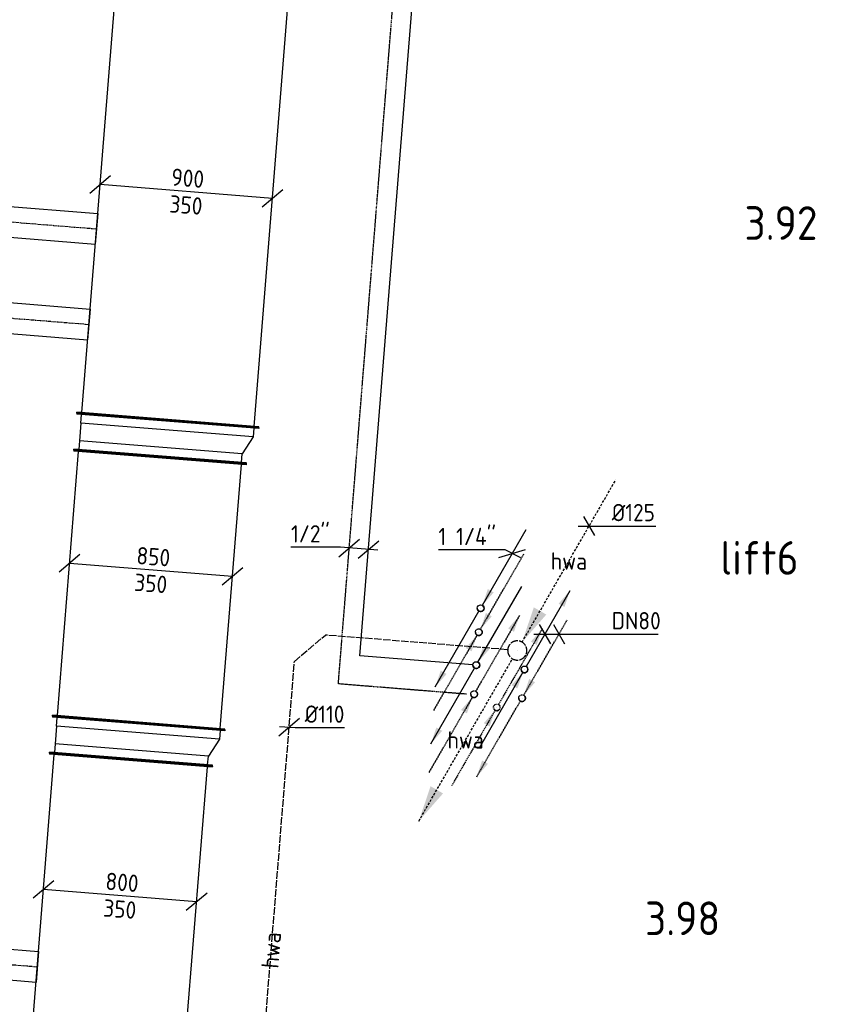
# Model space of a CAD drawing. Header units: millimetres. Extents: x -2745 to 52607, y -299 to 65129.
# Tile 35 of 40: x 7432 to 11656, y 54365 to 59489. Entities that reach past the tile are written whole.
import ezdxf
from ezdxf.enums import TextEntityAlignment as Align

# ---------------------------------------------------------------- set-up
doc = ezdxf.new("R2010")
doc.units = ezdxf.units.MM
for name, pattern in [('2322107', [2000, 1000, 1000]), ('2322107_a', [2000, 1000, 1000]), ('2322108', [7, 5, -2]), ('2322108_a', [7, 5, -2]), ('2322109', [10, 5, -2, 1, -2]), ('2322109_a', [10, 5, -2, 1, -2]), ('2322122', [47, 40, -7]), ('2322122_a', [19.5, 12.5, -7]), ('CENTER2', [28.575, 19.05, -3.175, 3.175, -3.175])]:
    doc.linetypes.add(name, pattern=pattern)
for name, color, linetype in [('bTuwkundig', 7, 'Continuous'), ('WL521---', 4, '2322122'), ('WL531---', 5, '2322109'), ('WL561---_AANVOER', 1, '2322107'), ('WL561---_RETOUR', 5, '2322108'), ('WL570---_RETOUR_D', 4, 'Continuous'), ('WL570---_RETOUR_HL', 1, 'CENTER2'), ('WM521---', 1, 'Continuous'), ('WM561---_AANVOER', 1, 'Continuous'), ('WM561---_RETOUR', 1, 'Continuous'), ('WM570---_RETOUR', 1, 'Continuous'), ('WM570---_TOEVOER', 1, 'Continuous')]:
    doc.layers.add(name, color=color, linetype=linetype)
doc.styles.add('STABICAD-018', font='ISOCP.SHX', dxfattribs={"height": 90})
doc.styles.add('STABICAD-025', font='ISOCP.SHX', dxfattribs={"height": 125})
doc.styles.add('STABICAD-035', font='ISOCP.SHX', dxfattribs={"height": 175})

# ---------------------------------------------------------------- blocks, each defined once
blk = doc.blocks.new('*U693')
at = {"color": 0, "linetype": 'Continuous'}
for p, q in [((0, 425, -3025), (5, 425, -3025)), ((0, -425, -3025), (0, 425, -3025)), ((5, -425, -3025), (5, 425, -3025)), ((1824.8, 425, -3025), (1819.8, 425, -3025)), ((1819.8, -425, -3025), (1819.8, 425, -3025)), ((1824.8, -425, -3025), (1824.8, 425, -3025)), ((5, 400, -3025), (1819.8, 400, -3025)), ((5, -400, -3025), (1819.8, -400, -3025)), ((0, -425, -3025), (5, -425, -3025)), ((1824.8, -425, -3025), (1819.8, -425, -3025))]:
    blk.add_line(p, q, dxfattribs=at)
at = {"layer": 'WM570---_RETOUR', "color": 2, "style": 'STABICAD-025'}
for tag in ['CODE', 'SECTIONCODE', 'POSITIONCODE']:
    blk.add_attdef(tag, (7865.4, 53818.9, 3025), '', height=1.8, dxfattribs=at)
blk = doc.blocks.new('*U694')
at = {"color": 0, "linetype": 'Continuous'}
for p, q in [((-50, 425, -3025), (-45, 425, -3025)), ((-50, -425, -3025), (-50, 425, -3025)), ((-45, -425, -3025), (-45, 425, -3025)), ((143.3, 425, -3025), (138.3, 425, -3025)), ((138.3, -475, -3025), (138.3, 425, -3025)), ((143.3, -475, -3025), (143.3, 425, -3025)), ((0, 400, -3025), (-45, 400, -3025)), ((93.3, 400, -3025), (0, 400, -3025)), ((0, -400, -3025), (0, 400, -3025)), ((93.3, 400, -3025), (138.3, 400, -3025)), ((93.3, -450, -3025), (93.3, 400, -3025)), ((-45, -400, -3025), (0, -400, -3025)), ((93.3, -450, -3025), (0, -400, -3025)), ((-50, -425, -3025), (-45, -425, -3025)), ((138.3, -450, -3025), (93.3, -450, -3025)), ((143.3, -475, -3025), (138.3, -475, -3025))]:
    blk.add_line(p, q, dxfattribs=at)
at = {"layer": 'WM570---_RETOUR', "color": 2}
for tag, p, style in [('CODE', (8015.4, 55787.6, 3025), 'STABICAD-018'), ('SECTIONCODE', (8015.4, 55687.6, 3025), 'STABICAD-025'), ('POSITIONCODE', (8015.4, 55687.6, 3025), 'STABICAD-025')]:
    blk.add_attdef(tag, p, '', height=1.8, dxfattribs=dict(at, style=style))
blk = doc.blocks.new('*U695')
at = {"color": 0, "linetype": 'Continuous'}
for p, q in [((0, 450, -3025), (5, 450, -3025)), ((0, -450, -3025), (0, 450, -3025)), ((5, -450, -3025), (5, 450, -3025)), ((5, 425, -3025), (1384.2, 425, -3025)), ((1389.2, 450, -3025), (1384.2, 450, -3025)), ((1384.2, -450, -3025), (1384.2, 450, -3025)), ((1389.2, -450, -3025), (1389.2, 450, -3025)), ((0, -450, -3025), (5, -450, -3025)), ((5, -425, -3025), (1384.2, -425, -3025)), ((1389.2, -450, -3025), (1384.2, -450, -3025))]:
    blk.add_line(p, q, dxfattribs=at)
at = {"layer": 'WM570---_RETOUR', "color": 2, "style": 'STABICAD-025'}
for tag in ['CODE', 'SECTIONCODE', 'POSITIONCODE']:
    blk.add_attdef(tag, (8051.8, 55828.5, 3025), '', height=1.8, dxfattribs=at)
blk = doc.blocks.new('*U696')
at = {"color": 0, "linetype": 'Continuous'}
for p, q in [((-50, 450, -3025), (-45, 450, -3025)), ((-50, -450, -3025), (-50, 450, -3025)), ((-45, -450, -3025), (-45, 450, -3025)), ((0, 425, -3025), (-45, 425, -3025)), ((93.3, 425, -3025), (0, 425, -3025)), ((0, -425, -3025), (0, 425, -3025)), ((93.3, 425, -3025), (138.3, 425, -3025)), ((93.3, -475, -3025), (93.3, 425, -3025)), ((143.3, 450, -3025), (138.3, 450, -3025)), ((138.3, -500, -3025), (138.3, 450, -3025)), ((143.3, -500, -3025), (143.3, 450, -3025)), ((-50, -450, -3025), (-45, -450, -3025)), ((-45, -425, -3025), (0, -425, -3025)), ((93.3, -475, -3025), (0, -425, -3025)), ((138.3, -475, -3025), (93.3, -475, -3025)), ((143.3, -500, -3025), (138.3, -500, -3025))]:
    blk.add_line(p, q, dxfattribs=at)
at = {"layer": 'WM570---_RETOUR', "color": 2}
for tag, p, style in [('CODE', (8167, 57363.1, 3025), 'STABICAD-018'), ('SECTIONCODE', (8167, 57263.1, 3025), 'STABICAD-025'), ('POSITIONCODE', (8167, 57263.1, 3025), 'STABICAD-025')]:
    blk.add_attdef(tag, p, '', height=1.8, dxfattribs=dict(at, style=style))
blk = doc.blocks.new('*U758')
at = {"color": 0, "linetype": 'Continuous'}
for p, q in [((0, 475, -3025), (5, 475, -3025)), ((0, -475, -3025), (0, 475, -3025)), ((5, -475, -3025), (5, 475, -3025)), ((2328.1, 475, -3025), (2323.1, 475, -3025)), ((2323.1, -475, -3025), (2323.1, 475, -3025)), ((2328.1, -475, -3025), (2328.1, 475, -3025)), ((5, 450, -3025), (2323.1, 450, -3025)), ((5, -450, -3025), (2323.1, -450, -3025)), ((0, -475, -3025), (5, -475, -3025)), ((2328.1, -475, -3025), (2323.1, -475, -3025))]:
    blk.add_line(p, q, dxfattribs=at)
at = {"layer": 'WM570---_RETOUR', "color": 2, "style": 'STABICAD-025'}
for tag in ['CODE', 'SECTIONCODE', 'POSITIONCODE']:
    blk.add_attdef(tag, (8203.4, 57403.9, 3025), '', height=1.8, dxfattribs=at)
blk = doc.blocks.new('*U715')
at = {"color": 0, "linetype": 'Continuous'}
for p, q in [((0, 80, -2975), (817, 80, -2975)), ((0, -80, -2975), (0, 80, -2975)), ((817, 80, -2975), (817, -80, -2975)), ((0, -80, -2975), (817, -80, -2975))]:
    blk.add_line(p, q, dxfattribs=at)
at = {"layer": 'WL570---_RETOUR_HL', "linetype": 'CENTER2'}
blk.add_line((0, 0, -2975), (817, 0, -2975), dxfattribs=at)
at = {"layer": 'WM570---_RETOUR', "color": 2, "style": 'STABICAD-025'}
for tag in ['CODE', 'SECTIONCODE', 'POSITIONCODE']:
    blk.add_attdef(tag, (6709.3, 54625.8, 2975), '', height=1.8, dxfattribs=at)
blk = doc.blocks.new('*U719')
at = {"color": 0, "linetype": 'Continuous'}
for p, q in [((0, 80, -2975), (816.7, 80, -2975)), ((0, -80, -2975), (0, 80, -2975)), ((816.7, 80, -2975), (816.7, -80, -2975)), ((0, -80, -2975), (816.7, -80, -2975))]:
    blk.add_line(p, q, dxfattribs=at)
at = {"layer": 'WL570---_RETOUR_HL', "linetype": 'CENTER2'}
blk.add_line((0, 0, -2975), (816.7, 0, -2975), dxfattribs=at)
at = {"layer": 'WM570---_RETOUR', "color": 2, "style": 'STABICAD-025'}
for tag in ['CODE', 'SECTIONCODE', 'POSITIONCODE']:
    blk.add_attdef(tag, (6978, 57969, 2975), '', height=1.8, dxfattribs=at)
blk = doc.blocks.new('*U723')
at = {"color": 0, "linetype": 'Continuous'}
for p, q in [((0, 80, -2975), (822, 80, -2975)), ((0, -80, -2975), (0, 80, -2975)), ((822, 80, -2975), (822, -80, -2975)), ((0, -80, -2975), (822, -80, -2975))]:
    blk.add_line(p, q, dxfattribs=at)
at = {"layer": 'WL570---_RETOUR_HL', "linetype": 'CENTER2'}
blk.add_line((0, 0, -2975), (822, 0, -2975), dxfattribs=at)
at = {"layer": 'WM570---_RETOUR', "color": 2, "style": 'STABICAD-025'}
for tag in ['CODE', 'SECTIONCODE', 'POSITIONCODE']:
    blk.add_attdef(tag, (7012.6, 58466.7, 2975), '', height=1.8, dxfattribs=at)
blk = doc.blocks.new('*U745')
at = {"color": 0, "linetype": 'Continuous'}
for p, q in [((-344.9, 77.8, -3025), (-452.6, -13.8, -3025)), ((398.7, -32, -3025), (-398.7, 32, -3025)), ((452.6, 13.8, -3025), (344.9, -77.8, -3025))]:
    blk.add_line(p, q, dxfattribs=at)
at = {"color": 0, "linetype": 'Continuous', "style": 'STABICAD-018'}
for s, p in [('800', (-78.8, 31.4, -3025)), ('350', (-90, -108.1, -3025))]:
    blk.add_text(s, height=90, rotation=355.41, dxfattribs=at).set_placement(p)
at = {"layer": 'WM570---_RETOUR', "color": 2, "style": 'STABICAD-025'}
blk.add_attdef('CODE', (7954.6, 54930.2, 3025), '', height=1.8, dxfattribs=at)
blk = doc.blocks.new('*U746')
at = {"color": 0, "linetype": 'Continuous'}
for p, q in [((-369.8, 79.8, -3025), (-477.5, -11.8, -3025)), ((423.6, -34, -3025), (-423.6, 34, -3025)), ((477.5, 11.8, -3025), (369.8, -79.8, -3025))]:
    blk.add_line(p, q, dxfattribs=at)
at = {"color": 0, "linetype": 'Continuous', "style": 'STABICAD-018'}
for s, p in [('850', (-78.8, 31.4, -3025)), ('350', (-90, -108.1, -3025))]:
    blk.add_text(s, height=90, rotation=355.41, dxfattribs=at).set_placement(p)
at = {"layer": 'WM570---_RETOUR', "color": 2, "style": 'STABICAD-025'}
blk.add_attdef('CODE', (8115.8, 56625.2, 3025), '', height=1.8, dxfattribs=at)
blk = doc.blocks.new('*U747')
at = {"color": 0, "linetype": 'Continuous'}
for p, q in [((-394.7, 81.8, -3025), (-502.4, -9.8, -3025)), ((448.6, -36, -3025), (-448.6, 36, -3025)), ((502.4, 9.8, -3025), (394.7, -81.8, -3025))]:
    blk.add_line(p, q, dxfattribs=at)
at = {"color": 0, "linetype": 'Continuous', "style": 'STABICAD-018'}
for s, p in [('900', (-80.6, 31.6, -3025)), ('350', (-90, -108.1, -3025))]:
    blk.add_text(s, height=90, rotation=355.41, dxfattribs=at).set_placement(p)
at = {"layer": 'WM570---_RETOUR', "color": 2, "style": 'STABICAD-025'}
blk.add_attdef('CODE', (8299, 58594.8, 3025), '', height=1.8, dxfattribs=at)
blk = doc.blocks.new('*U900')
at = {"linetype": '2322107'}
for points in [[(8.8, 15.2), (37.3, 99.7), (67.7, 82.2)], [(-236.2, -409.2), (-207.7, -324.7), (-177.3, -342.2)]]:
    blk.add_hatch(color=2, dxfattribs=at).paths.add_polyline_path(points, flags=0)
at = {"color": 2, "linetype": '2322107_a'}
for p, q in [((8.8, 15.2, 3000), (236.2, 409.2, 3000)), ((-236.2, -409.2, 3000), (-8.8, -15.2, 3000))]:
    blk.add_line(p, q, dxfattribs=at)
at = {"color": 0, "linetype": '2322107'}
blk.add_line((0, 0), (0, 0, 3000), dxfattribs=at)
at = {"color": 2, "linetype": '2322107'}
blk.add_circle((0, 0, 3000), 17.5, dxfattribs=at)
at = {"color": 0, "linetype": '2322107'}
blk.add_arc((0, 0, 3000), 17.5, 180, 60, dxfattribs=at)
at = {"layer": 'WM570---_TOEVOER', "color": 2, "style": 'STABICAD-018'}
for tag, p in [('POSITIONCODE', (9831.5, 56576.3, 1499.5)), ('SECTIONCODE', (9831.5, 56576.3, 1499.5)), ('CODE', (9831.5, 56526.3)), ('FLOORCODE', (9881.5, 56426.3))]:
    blk.add_attdef(tag, p, '', height=1.2, dxfattribs=at)
blk = doc.blocks.new('*U899')
at = {"linetype": '2322108'}
for points in [[(8.8, 15.2), (37.3, 99.7), (67.7, 82.2)], [(-8.8, -15.2), (-37.3, -99.7), (-67.7, -82.2)]]:
    blk.add_hatch(color=2, dxfattribs=at).paths.add_polyline_path(points, flags=0)
at = {"color": 2, "linetype": '2322108_a'}
for p, q in [((8.8, 15.2, 3000), (236.2, 409.2, 3000)), ((-8.8, -15.2, 3000), (-236.2, -409.2, 3000))]:
    blk.add_line(p, q, dxfattribs=at)
at = {"color": 0, "linetype": '2322108'}
blk.add_line((0, 0), (0, 0, 3000), dxfattribs=at)
at = {"color": 2, "linetype": '2322108'}
blk.add_circle((0, 0, 3000), 17.5, dxfattribs=at)
at = {"color": 0, "linetype": '2322108'}
blk.add_arc((0, 0, 3000), 17.5, 180, 60, dxfattribs=at)
at = {"layer": 'WM570---_TOEVOER', "color": 2, "style": 'STABICAD-018'}
for tag, p in [('SECTIONCODE', (9821.7, 56451.6, 1499.5)), ('POSITIONCODE', (9821.7, 56451.6, 1499.5)), ('CODE', (9821.7, 56401.6)), ('FLOORCODE', (9871.7, 56301.6))]:
    blk.add_attdef(tag, p, '', height=1.2, dxfattribs=at)
blk = doc.blocks.new('*U902')
at = {"color": 0, "linetype": 'Continuous'}
for p, q in [((-153.5, -37.8), (-45.8, 53.8)), ((-146, 11.7), (-403, 11.7)), ((49.8, -4), (-146, 11.7)), ((-53.8, -45.8), (53.8, 45.8))]:
    blk.add_line(p, q, dxfattribs=at)
at = {"color": 0, "linetype": 'Continuous', "style": 'STABICAD-018'}
blk.add_text("1/2''", height=90, dxfattribs=at).set_placement((-403, 36.7))
at = {"layer": 'WM570---_TOEVOER', "color": 2, "style": 'STABICAD-018'}
blk.add_attdef('CODE', (9247.2, 56731.8), '', height=1.2, dxfattribs=at)
blk = doc.blocks.new('*U891')
at = {"color": 0, "linetype": 'Continuous'}
for p, q in [((-57.7, 0), (297.5, 0)), ((-28.9, 50), (28.9, -50)), ((44.5, 50), (102.2, -50)), ((297.5, 0), (590.6, 0))]:
    blk.add_line(p, q, dxfattribs=at)
at = {"color": 0, "linetype": 'Continuous', "style": 'STABICAD-018'}
blk.add_text('DN80', height=90, dxfattribs=at).set_placement((347.5, 25))
at = {"layer": 'WM570---_TOEVOER', "color": 2, "style": 'STABICAD-018'}
blk.add_attdef('CODE', (10165.6, 56291.1, 3000), '', height=1.2, dxfattribs=at)
blk = doc.blocks.new('*U904')
at = {"linetype": '2322122'}
for points in [[(25, 43.3), (86.3, 224.4), (151.2, 186.9)], [(-512.5, -887.7), (-451.2, -706.5), (-386.3, -744)]]:
    blk.add_hatch(color=2, dxfattribs=at).paths.add_polyline_path(points, flags=0)
at = {"color": 2, "linetype": '2322122_a'}
for p, q in [((25, 43.3, 3000), (512.5, 887.7, 3000)), ((-512.5, -887.7, 3000), (-25, -43.3, 3000))]:
    blk.add_line(p, q, dxfattribs=at)
at = {"color": 0, "linetype": '2322122'}
blk.add_line((0, 0), (0, 0, 3000), dxfattribs=at)
at = {"color": 2, "linetype": '2322122'}
blk.add_arc((0, 0, 3000), 50, 176.5586, 174.2667, dxfattribs=at)
at = {"layer": 'WM570---_RETOUR', "color": 2, "style": 'STABICAD-018'}
for tag, p in [('SECTIONCODE', (10022, 56356.3, 1499.5)), ('POSITIONCODE', (10022, 56356.3, 1499.5)), ('CODE', (10022, 56306.3)), ('FLOORCODE', (10072, 56206.3))]:
    blk.add_attdef(tag, p, '', height=1.8, dxfattribs=at)
blk = doc.blocks.new('*U903')
at = {"linetype": '2322109'}
for points in [[(236.2, 409.2), (207.7, 324.7), (177.3, 342.2)], [(-8.8, -15.2), (-37.3, -99.7), (-67.7, -82.2)]]:
    blk.add_hatch(color=2, dxfattribs=at).paths.add_polyline_path(points, flags=0)
at = {"color": 2, "linetype": '2322109_a'}
for p, q in [((236.2, 409.2, 3000), (8.8, 15.2, 3000)), ((-8.8, -15.2, 3000), (-236.2, -409.2, 3000))]:
    blk.add_line(p, q, dxfattribs=at)
at = {"color": 0, "linetype": '2322109'}
blk.add_line((0, 0), (0, 0, 3000), dxfattribs=at)
at = {"color": 2, "linetype": '2322109'}
blk.add_circle((0, 0, 3000), 17.5, dxfattribs=at)
at = {"color": 0, "linetype": '2322109'}
blk.add_arc((0, 0, 3000), 17.5, 180, 60, dxfattribs=at)
at = {"layer": 'WM570---_RETOUR', "color": 2, "style": 'STABICAD-018'}
for tag, p in [('SECTIONCODE', (9915.6, 56060.2, 1499.5)), ('POSITIONCODE', (9915.6, 56060.2, 1499.5)), ('CODE', (9915.6, 56010.2)), ('FLOORCODE', (9965.6, 55910.2))]:
    blk.add_attdef(tag, p, '', height=1.2, dxfattribs=at)
blk = doc.blocks.new('*U892')
at = {"color": 0, "linetype": 'Continuous'}
for p, q in [((-57.7, 0), (68.2, 0)), ((-28.9, 50), (28.9, -50)), ((68.2, 0), (346.9, 0))]:
    blk.add_line(p, q, dxfattribs=at)
at = {"color": 0, "linetype": 'Continuous', "style": 'STABICAD-018'}
blk.add_text('%%c125', height=90, dxfattribs=at).set_placement((118.2, 25))
at = {"layer": 'WM561---_AANVOER', "color": 2, "style": 'STABICAD-018'}
blk.add_attdef('CODE', (10395.9, 56854), '', height=1.8, dxfattribs=at)
blk = doc.blocks.new('*U896')
at = {"linetype": '2322108'}
for points in [[(236.2, 409.2), (207.7, 324.7), (177.3, 342.2)], [(-8.8, -15.2), (-37.3, -99.7), (-67.7, -82.2)]]:
    blk.add_hatch(color=2, dxfattribs=at).paths.add_polyline_path(points, flags=0)
at = {"color": 2, "linetype": '2322108_a'}
for p, q in [((236.2, 409.2, 3000), (8.8, 15.2, 3000)), ((-8.8, -15.2, 3000), (-236.2, -409.2, 3000))]:
    blk.add_line(p, q, dxfattribs=at)
at = {"color": 0, "linetype": '2322108'}
blk.add_line((0, 0), (0, 0, 3000), dxfattribs=at)
at = {"color": 2, "linetype": '2322108'}
blk.add_circle((0, 0, 3000), 17.5, dxfattribs=at)
at = {"color": 0, "linetype": '2322108'}
blk.add_arc((0, 0, 3000), 17.5, 180, 60, dxfattribs=at)
at = {"layer": 'WM570---_TOEVOER', "color": 2, "style": 'STABICAD-018'}
for tag, p in [('POSITIONCODE', (9797.2, 56128.8, 1499.5)), ('SECTIONCODE', (9797.2, 56128.8, 1499.5)), ('CODE', (9797.2, 56078.8)), ('FLOORCODE', (9847.2, 55978.8))]:
    blk.add_attdef(tag, p, '', height=1.2, dxfattribs=at)
blk = doc.blocks.new('*U895')
at = {"linetype": '2322107'}
for points in [[(8.8, 15.2), (37.3, 99.7), (67.7, 82.2)], [(-236.2, -409.2), (-207.7, -324.7), (-177.3, -342.2)]]:
    blk.add_hatch(color=2, dxfattribs=at).paths.add_polyline_path(points, flags=0)
at = {"color": 2, "linetype": '2322107_a'}
for p, q in [((8.8, 15.2, 3000), (236.2, 409.2, 3000)), ((-236.2, -409.2, 3000), (-8.8, -15.2, 3000))]:
    blk.add_line(p, q, dxfattribs=at)
at = {"color": 0, "linetype": '2322107'}
blk.add_line((0, 0), (0, 0, 3000), dxfattribs=at)
at = {"color": 2, "linetype": '2322107'}
blk.add_circle((0, 0, 3000), 17.5, dxfattribs=at)
at = {"color": 0, "linetype": '2322107'}
blk.add_arc((0, 0, 3000), 17.5, 180, 60, dxfattribs=at)
at = {"layer": 'WM570---_TOEVOER', "color": 2, "style": 'STABICAD-018'}
for tag, p in [('SECTIONCODE', (9808.8, 56280.2, 1499.5)), ('POSITIONCODE', (9808.8, 56280.2, 1499.5)), ('CODE', (9808.8, 56230.2)), ('FLOORCODE', (9858.8, 56130.2))]:
    blk.add_attdef(tag, p, '', height=1.2, dxfattribs=at)
blk = doc.blocks.new('*U893')
at = {"linetype": '2322108'}
for points in [[(8.8, 15.2), (37.3, 99.7), (67.7, 82.2)], [(-236.2, -409.2), (-207.7, -324.7), (-177.3, -342.2)]]:
    blk.add_hatch(color=2, dxfattribs=at).paths.add_polyline_path(points, flags=0)
at = {"color": 2, "linetype": '2322108_a'}
for p, q in [((8.8, 15.2, 3000), (236.2, 409.2, 3000)), ((-236.2, -409.2, 3000), (-8.8, -15.2, 3000))]:
    blk.add_line(p, q, dxfattribs=at)
at = {"color": 0, "linetype": '2322108'}
blk.add_line((0, 0), (0, 0, 3000), dxfattribs=at)
at = {"color": 2, "linetype": '2322108'}
blk.add_circle((0, 0, 3000), 17.5, dxfattribs=at)
at = {"color": 0, "linetype": '2322108'}
blk.add_arc((0, 0, 3000), 17.5, 180, 60, dxfattribs=at)
at = {"layer": 'WL561---_RETOUR', "color": 2, "style": 'STABICAD-018'}
for tag, p in [('SECTIONCODE', (10046.9, 56108.4, 1499.5)), ('POSITIONCODE', (10046.9, 56108.4, 1499.5)), ('CODE', (10046.9, 56058.4)), ('FLOORCODE', (10096.9, 55958.4))]:
    blk.add_attdef(tag, p, '', height=1.2, dxfattribs=at)
blk = doc.blocks.new('*U894')
at = {"linetype": '2322107'}
for points in [[(236.2, 409.2), (207.7, 324.7), (177.3, 342.2)], [(-8.8, -15.2), (-37.3, -99.7), (-67.7, -82.2)]]:
    blk.add_hatch(color=2, dxfattribs=at).paths.add_polyline_path(points, flags=0)
at = {"color": 2, "linetype": '2322107_a'}
for p, q in [((236.2, 409.2, 3000), (8.8, 15.2, 3000)), ((-8.8, -15.2, 3000), (-236.2, -409.2, 3000))]:
    blk.add_line(p, q, dxfattribs=at)
at = {"color": 0, "linetype": '2322107'}
blk.add_line((0, 0), (0, 0, 3000), dxfattribs=at)
at = {"color": 2, "linetype": '2322107'}
blk.add_circle((0, 0, 3000), 17.5, dxfattribs=at)
at = {"color": 0, "linetype": '2322107'}
blk.add_arc((0, 0, 3000), 17.5, 180, 60, dxfattribs=at)
at = {"layer": 'WL561---_RETOUR', "color": 2, "style": 'STABICAD-018'}
for tag, p in [('POSITIONCODE', (10059.8, 56257.8, 1499.5)), ('SECTIONCODE', (10059.8, 56257.8, 1499.5)), ('CODE', (10059.8, 56207.8)), ('FLOORCODE', (10109.8, 56107.8))]:
    blk.add_attdef(tag, p, '', height=1.2, dxfattribs=at)
blk = doc.blocks.new('*U897')
at = {"linetype": '2322107'}
for points in [[(8.8, 15.2), (37.3, 99.7), (67.7, 82.2)], [(-236.2, -409.2), (-207.7, -324.7), (-177.3, -342.2)]]:
    blk.add_hatch(color=2, dxfattribs=at).paths.add_polyline_path(points, flags=0)
at = {"color": 2, "linetype": '2322107_a'}
for p, q in [((8.8, 15.2, 3000), (236.2, 409.2, 3000)), ((-236.2, -409.2, 3000), (-8.8, -15.2, 3000))]:
    blk.add_line(p, q, dxfattribs=at)
at = {"color": 0, "linetype": '2322107'}
blk.add_line((0, 0), (0, 0, 3000), dxfattribs=at)
at = {"color": 2, "linetype": '2322107'}
blk.add_circle((0, 0, 3000), 17.5, dxfattribs=at)
at = {"color": 0, "linetype": '2322107'}
blk.add_arc((0, 0, 3000), 17.5, 180, 60, dxfattribs=at)
at = {"layer": 'WM570---_TOEVOER', "color": 2, "style": 'STABICAD-018'}
for tag, p in [('POSITIONCODE', (9831.5, 56576.3, 1499.5)), ('SECTIONCODE', (9831.5, 56576.3, 1499.5)), ('CODE', (9831.5, 56526.3)), ('FLOORCODE', (9881.5, 56426.3))]:
    blk.add_attdef(tag, p, '', height=1.2, dxfattribs=at)
blk = doc.blocks.new('*U898')
at = {"linetype": '2322108'}
for points in [[(8.8, 15.2), (37.3, 99.7), (67.7, 82.2)], [(-8.8, -15.2), (-37.3, -99.7), (-67.7, -82.2)]]:
    blk.add_hatch(color=2, dxfattribs=at).paths.add_polyline_path(points, flags=0)
at = {"color": 2, "linetype": '2322108_a'}
for p, q in [((8.8, 15.2, 3000), (236.2, 409.2, 3000)), ((-8.8, -15.2, 3000), (-236.2, -409.2, 3000))]:
    blk.add_line(p, q, dxfattribs=at)
at = {"color": 0, "linetype": '2322108'}
blk.add_line((0, 0), (0, 0, 3000), dxfattribs=at)
at = {"color": 2, "linetype": '2322108'}
blk.add_circle((0, 0, 3000), 17.5, dxfattribs=at)
at = {"color": 0, "linetype": '2322108'}
blk.add_arc((0, 0, 3000), 17.5, 180, 60, dxfattribs=at)
at = {"layer": 'WM570---_TOEVOER', "color": 2, "style": 'STABICAD-018'}
for tag, p in [('SECTIONCODE', (9821.7, 56451.6, 1499.5)), ('POSITIONCODE', (9821.7, 56451.6, 1499.5)), ('CODE', (9821.7, 56401.6)), ('FLOORCODE', (9871.7, 56301.6))]:
    blk.add_attdef(tag, p, '', height=1.2, dxfattribs=at)
blk = doc.blocks.new('*U901')
at = {"color": 0, "linetype": 'Continuous'}
for p, q in [((-37.2, 18.6), (-384.2, 18.6)), ((-69.8, -21), (69.8, 21)), ((44.8, -22.4), (-37.2, 18.6))]:
    blk.add_line(p, q, dxfattribs=at)
at = {"color": 0, "linetype": 'Continuous', "style": 'STABICAD-018'}
blk.add_text("1 1/4''", height=90, dxfattribs=at).set_placement((-384.2, 43.6))
at = {"layer": 'WM570---_TOEVOER', "color": 2, "style": 'STABICAD-018'}
blk.add_attdef('CODE', (9995.9, 56711), '', height=1.2, dxfattribs=at)
blk = doc.blocks.new('*U908')
at = {"color": 0, "linetype": 'Continuous'}
for p, q in [((-53.8, -45.8), (53.8, 45.8)), ((-49.8, 4), (31.3, -2.5)), ((31.3, -2.5), (288.4, -2.5))]:
    blk.add_line(p, q, dxfattribs=at)
at = {"color": 0, "linetype": 'Continuous', "style": 'STABICAD-018'}
blk.add_text('%%c110', height=90, dxfattribs=at).set_placement((81.3, 22.5))
at = {"layer": 'WM570---_RETOUR', "color": 2, "style": 'STABICAD-025'}
blk.add_attdef('CODE', (8834.6, 55807.4), '', height=1.8, dxfattribs=at)

msp = doc.modelspace()

# ---------------------------------------------------------------- linework, layer by layer
at = {"layer": 'WL521---', "linetype": '2322122'}
for p, q in [((8862, 56148.9), (9023.5, 56286.4)), ((9972.1, 56210.3, 3000), (9023.5, 56286.4, 3000)), ((7869.1, 43774.5), (8862, 56148.9))]:
    msp.add_line(p, q, dxfattribs=at)
at = {"layer": 'WL561---_AANVOER', "linetype": '2322107'}
for p, q in [((9202.8, 56178.8), (9633.9, 61550.8)), ((9791.4, 56131.6), (9202.8, 56178.8))]:
    msp.add_line(p, q, dxfattribs=at)
at = {"layer": 'WL561---_RETOUR', "linetype": '2322108'}
for p, q in [((9090.8, 56032.3), (9542.2, 61658.4)), ((9757.6, 55978.8), (9090.8, 56032.3))]:
    msp.add_line(p, q, dxfattribs=at)

# ---------------------------------------------------------------- block references
at = {"layer": 'WL521---', "linetype": '2322122'}
msp.add_blockref('*U904', (10022, 56206.3), dxfattribs=at)
at = {"layer": 'WL531---', "linetype": '2322109'}
msp.add_blockref('*U903', (9915.6, 55910.2), dxfattribs=at)
at = {"layer": 'WL561---_AANVOER', "linetype": '2322107'}
for name, p in [('*U900', (9831.5, 56426.3)), ('*U897', (9831.5, 56426.3)), ('*U895', (9808.8, 56130.2)), ('*U894', (10059.8, 56107.8))]:
    msp.add_blockref(name, p, dxfattribs=at)
at = {"layer": 'WL561---_RETOUR', "linetype": '2322108'}
for name, p in [('*U899', (9821.7, 56301.6)), ('*U898', (9821.7, 56301.6)), ('*U896', (9797.2, 55978.8)), ('*U893', (10046.9, 55958.4))]:
    msp.add_blockref(name, p, dxfattribs=at)
at = {"layer": 'WL570---_RETOUR_D', "linetype": 'Continuous'}
for name, p, rotation in [('*U758', (8203.4, 57403.9, 3025), 85.41000000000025), ('*U723', (7012.6, 58466.7, 2975), 355.4099999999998), ('*U719', (6978, 57969, 2975), 355.4100000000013), ('*U696', (8167, 57263.1, 3025), 85.41000000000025), ('*U695', (8051.8, 55828.5, 3025), 85.41000000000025), ('*U694', (8015.4, 55687.6, 3025), 85.41000000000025), ('*U693', (7865.4, 53818.9, 3025), 85.41000000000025), ('*U715', (6709.3, 54625.8, 2975), 355.4100000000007)]:
    msp.add_blockref(name, p, dxfattribs=dict(at, rotation=rotation))
at = {"layer": 'WM521---', "linetype": 'Continuous'}
for name, p in [('*U892', (10395.9, 56854)), ('*U908', (8834.6, 55807.4))]:
    msp.add_blockref(name, p, dxfattribs=at)
at = {"layer": 'WM561---_AANVOER', "linetype": 'Continuous'}
for name, p in [('*U902', (9247.2, 56731.8)), ('*U901', (9995.9, 56711))]:
    msp.add_blockref(name, p, dxfattribs=at)
at = {"layer": 'WM561---_RETOUR', "linetype": 'Continuous'}
msp.add_blockref('*U891', (10165.6, 56291.1, 3000), dxfattribs=at)
at = {"layer": 'WM570---_RETOUR', "linetype": 'Continuous'}
for name, p in [('*U747', (8299, 58594.8, 3025)), ('*U746', (8115.8, 56625.2, 3025)), ('*U745', (7954.6, 54930.2, 3025))]:
    msp.add_blockref(name, p, dxfattribs=at)

# ---------------------------------------------------------------- texts
at = {"layer": 'bTuwkundig', "color": 3, "style": 'STABICAD-035'}
for s, p in [('3.92', (11204.5, 58343.5, -500)), ('lift6', (11079, 56600.6, -500)), ('3.98', (10686.9, 54724.7, -500))]:
    msp.add_text(s, height=175, dxfattribs=at).set_placement(p)
at = {"layer": 'WL521---', "color": 2, "style": 'STABICAD-018'}
for p in [(10290.7, 56671.8, 3000), (9753.2, 55740.8, 3000)]:
    msp.add_text('hwa', height=90, dxfattribs=at).set_placement(p, align=Align.MIDDLE_CENTER)
msp.add_text('hwa', height=90, rotation=85.4126, dxfattribs=at).set_placement((8741.4, 54646.6), align=Align.MIDDLE_CENTER)

doc.saveas('drawing.dxf')
